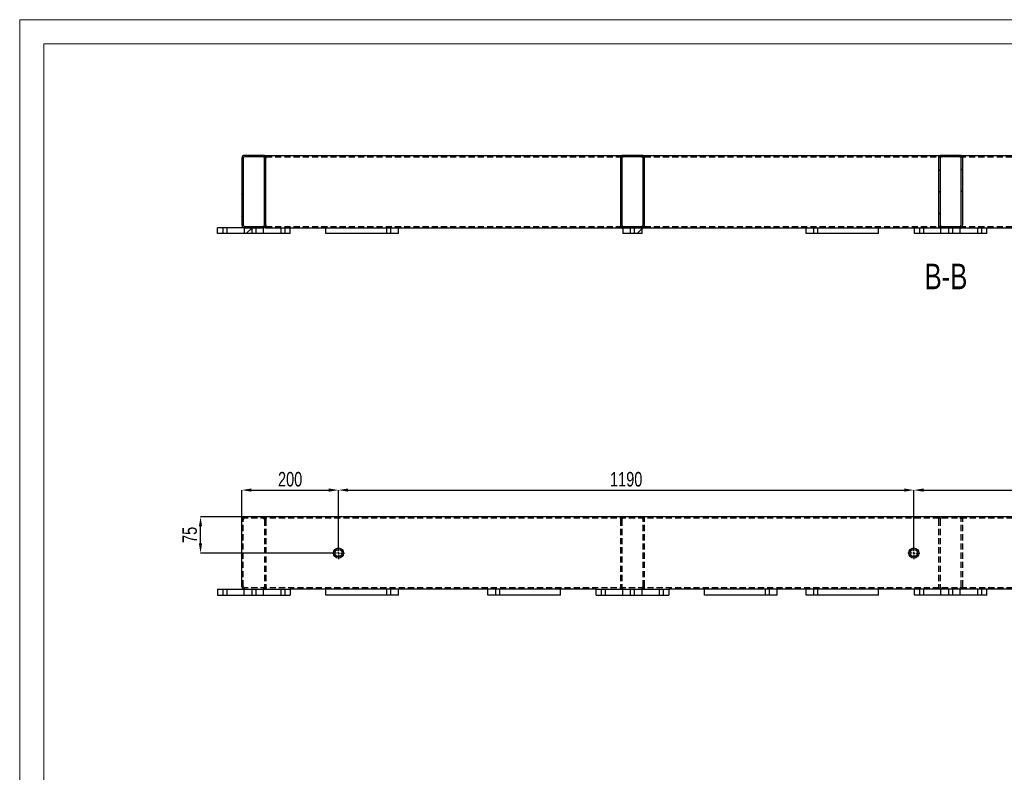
# Model space of a CAD drawing. Header units: millimetres. Extents: x 0 to 841, y 0 to 594.
# Tile 3 of 13: x 0 to 204, y 438 to 594. Entities that reach past the tile are written whole.
import ezdxf

# ---------------------------------------------------------------- set-up
doc = ezdxf.new("R2010")
doc.units = ezdxf.units.MM
doc.header["$PDSIZE"] = -1
doc.linetypes.add('CENTERX2', pattern=[20.32, 12.7, -2.54, 2.54, -2.54])
doc.linetypes.add('HIDDEN', pattern=[1.905, 1.27, -0.635])
for name, color, linetype in [('COTES', 1, 'Continuous'), ('NOTES', 6, 'Continuous'), ('TRAIT-FINS', 9, 'Continuous'), ('TRAIT-MIXTES', 3, 'CENTERX2'), ('TRAIT-TIRET', 2, 'HIDDEN')]:
    doc.layers.add(name, color=color, linetype=linetype)
doc.layers.add('TRAIT-FORT', color=4, linetype='Continuous', lineweight=25)
doc.styles.add('SLDTEXTSTYLE0', font='TXT', dxfattribs={"width": 0.75})
doc.dimstyles.new('SLDDIMSTYLE0', dxfattribs={"dimtxt": 3, "dimasz": 2, "dimexe": 0, "dimexo": 0.0625, "dimgap": 0.75, "dimtad": 1, "dimdec": 0, "dimlfac": 10, "dimrnd": 1e-09, "dimzin": 12, "dimdsep": 46, "dimtxsty": 'SLDTEXTSTYLE0', "dimsah": 1, "dimcen": 0.09, "dimadec": 0, "dimazin": 3, "dimtfac": 1, "dimtdec": 0, "dimtofl": 0, "dimtmove": 0, "dimatfit": 3, "dimfxl": 1, "dimfrac": 2, "dimtolj": 1, "dimtzin": 12, "dimarcsym": 0})
doc.dimstyles.new('SLDDIMSTYLE1', dxfattribs={"dimtxt": 3, "dimasz": 2, "dimexe": 0, "dimexo": 0.0625, "dimgap": 0.75, "dimtad": 1, "dimdec": 0, "dimlfac": 10, "dimrnd": 1e-09, "dimzin": 12, "dimdsep": 46, "dimtxsty": 'SLDTEXTSTYLE0', "dimsah": 1, "dimcen": 0.09, "dimadec": 0, "dimazin": 3, "dimtfac": 1, "dimtdec": 0, "dimtmove": 0, "dimatfit": 0, "dimfxl": 1, "dimfrac": 2, "dimtolj": 1, "dimtzin": 12, "dimarcsym": 0})
pattern_1 = [(45, (0, 0), (-13.4704, 13.4704), []), (45, (4.49, 2e-323), (-13.4704, 13.4704), []), (45, (8.98, 4e-323), (-13.4704, 13.4704), []), (45, (13.47, 6e-323), (-13.4704, 13.4704), [])]

# ---------------------------------------------------------------- blocks, each defined once
blk = doc.blocks.new('_D_21')
at = {"layer": 'COTES', "color": 0, "lineweight": -2, "transparency": 16777216}
for p, q in [((65.93, 484.99), (65.93, 496.7)), ((67.93, 496.7), (182.93, 496.7)), ((184.93, 484.99), (184.93, 496.7))]:
    blk.add_line(p, q, dxfattribs=at)
at = {"layer": 'COTES', "color": 0, "transparency": 16777216}
for points in [[(67.93, 497.04), (67.93, 496.37), (65.93, 496.7)], [(182.93, 497.04), (182.93, 496.37), (184.93, 496.7)]]:
    blk.add_solid(points, dxfattribs=at)
at = {"layer": 'Defpoints', "color": 0, "transparency": 16777216}
for p in [(184.93, 496.7), (65.93, 484.93), (184.93, 484.93)]:
    blk.add_point(p, dxfattribs=at)
at = {"layer": 'COTES', "color": 0, "transparency": 16777216, "insert": (125.43, 500.45), "char_height": 3, "attachment_point": 2, "style": 'SLDTEXTSTYLE0'}
blk.add_mtext('\\A1;1190', dxfattribs=at)
blk = doc.blocks.new('_D_22')
at = {"layer": 'COTES', "color": 0, "lineweight": -2, "transparency": 16777216}
for p, q in [((45.93, 490.64), (45.93, 496.7)), ((47.93, 496.7), (63.93, 496.7)), ((65.93, 484.99), (65.93, 496.7))]:
    blk.add_line(p, q, dxfattribs=at)
at = {"layer": 'COTES', "color": 0, "transparency": 16777216}
for points in [[(47.93, 497.04), (47.93, 496.37), (45.93, 496.7)], [(63.93, 497.04), (63.93, 496.37), (65.93, 496.7)]]:
    blk.add_solid(points, dxfattribs=at)
at = {"layer": 'Defpoints', "color": 0, "transparency": 16777216}
for p in [(65.93, 496.7), (45.93, 490.58), (65.93, 484.93)]:
    blk.add_point(p, dxfattribs=at)
at = {"layer": 'COTES', "color": 0, "transparency": 16777216, "insert": (55.93, 500.45), "char_height": 3, "attachment_point": 2, "style": 'SLDTEXTSTYLE0'}
blk.add_mtext('\\A1;200', dxfattribs=at)
blk = doc.blocks.new('_D_23')
at = {"layer": 'COTES', "color": 0, "lineweight": -2, "transparency": 16777216}
for p, q in [((184.93, 484.99), (184.93, 496.7)), ((186.93, 496.7), (313.93, 496.7)), ((315.93, 484.99), (315.93, 496.7))]:
    blk.add_line(p, q, dxfattribs=at)
at = {"layer": 'COTES', "color": 0, "transparency": 16777216}
for points in [[(186.93, 497.04), (186.93, 496.37), (184.93, 496.7)], [(313.93, 497.04), (313.93, 496.37), (315.93, 496.7)]]:
    blk.add_solid(points, dxfattribs=at)
at = {"layer": 'Defpoints', "color": 0, "transparency": 16777216}
for p in [(315.93, 496.7), (184.93, 484.93), (315.93, 484.93)]:
    blk.add_point(p, dxfattribs=at)
at = {"layer": 'COTES', "color": 0, "transparency": 16777216, "insert": (250.43, 500.45), "char_height": 3, "attachment_point": 2, "style": 'SLDTEXTSTYLE0'}
blk.add_mtext('\\A1;1310', dxfattribs=at)
blk = doc.blocks.new('_D_24')
at = {"layer": 'COTES', "color": 0, "lineweight": -2, "transparency": 16777216}
for p, q in [((46.47, 491.18), (37.4, 491.18)), ((37.4, 485.68), (37.4, 489.18)), ((64.62, 483.68), (37.4, 483.68))]:
    blk.add_line(p, q, dxfattribs=at)
at = {"layer": 'COTES', "color": 0, "transparency": 16777216}
for points in [[(37.06, 489.18), (37.73, 489.18), (37.4, 491.18)], [(37.06, 485.68), (37.73, 485.68), (37.4, 483.68)]]:
    blk.add_solid(points, dxfattribs=at)
at = {"layer": 'Defpoints', "color": 0, "transparency": 16777216}
for p in [(37.4, 491.18), (46.53, 491.18), (64.68, 483.68)]:
    blk.add_point(p, dxfattribs=at)
at = {"layer": 'COTES', "color": 0, "transparency": 16777216, "insert": (33.65, 487.43), "char_height": 3, "attachment_point": 2, "rotation": 90, "style": 'SLDTEXTSTYLE0'}
blk.add_mtext('\\A1;75', dxfattribs=at)
blk = doc.blocks.new('SW_CENTERMARKSYMBOL_20')
at = {"layer": 'TRAIT-MIXTES', "color": 0}
for p, q in [((-0.4, 0), (-1.25, 0)), ((0, 0), (-0.2, 0)), ((0, 0.4), (0, 1.25)), ((0, 0), (0, 0.2)), ((0, 0), (0, -0.2)), ((0, 0), (0.2, 0)), ((0.4, 0), (1.25, 0)), ((0, -0.4), (0, -1.25))]:
    blk.add_line(p, q, dxfattribs=at)
blk = doc.blocks.new('SW_CENTERMARKSYMBOL_21')
at = {"layer": 'TRAIT-MIXTES', "color": 0}
for p, q in [((-0.4, 0), (-1.25, 0)), ((0, 0), (-0.2, 0)), ((0, 0.4), (0, 1.25)), ((0, 0), (0, 0.2)), ((0, 0), (0, -0.2)), ((0, 0), (0.2, 0)), ((0.4, 0), (1.25, 0)), ((0, -0.4), (0, -1.25))]:
    blk.add_line(p, q, dxfattribs=at)

msp = doc.modelspace()

# ---------------------------------------------------------------- hatches: boundary and pattern name
at = {"layer": 'TRAIT-FINS'}
h = msp.add_hatch(dxfattribs=at)
h.set_pattern_fill('DIN 201 ACIER ET FONTE', color=256, style=0, pattern_type=2)
h.set_pattern_definition(pattern_1)
edge = h.paths.add_edge_path(flags=0)
edge.add_arc((46.53, 565.34), 0.6, 90, 180)
edge.add_line((45.93, 565.34), (45.93, 551.54))
edge.add_arc((46.53, 551.54), 0.6, 180, 270)
edge.add_line((46.53, 550.94), (50.33, 550.94))
edge.add_arc((50.33, 551.54), 0.6, 270, 360)
edge.add_line((50.93, 551.54), (50.93, 565.34))
edge.add_arc((50.33, 565.34), 0.6, 0, 90)
edge.add_line((50.33, 565.94), (46.53, 565.94))
edge = h.paths.add_edge_path(flags=0)
edge.add_line((50.33, 551.24), (46.53, 551.24))
edge.add_arc((46.53, 551.54), 0.3, 180, 270, ccw=False)
edge.add_line((46.23, 551.54), (46.23, 565.34))
edge.add_arc((46.53, 565.34), 0.3, 90, 180, ccw=False)
edge.add_line((46.53, 565.64), (50.33, 565.64))
edge.add_arc((50.33, 565.34), 0.3, 0, 90, ccw=False)
edge.add_line((50.63, 565.34), (50.63, 551.54))
edge.add_arc((50.33, 551.54), 0.3, 270, 360, ccw=False)
h = msp.add_hatch(dxfattribs=at)
h.set_pattern_fill('DIN 201 ACIER ET FONTE', color=256, style=0, pattern_type=2)
h.set_pattern_definition(pattern_1)
edge = h.paths.add_edge_path(flags=0)
edge.add_arc((124.83, 565.34), 0.6, 90, 180)
edge.add_line((124.23, 565.34), (124.23, 551.54))
edge.add_arc((124.83, 551.54), 0.6, 180, 270)
edge.add_line((124.83, 550.94), (128.63, 550.94))
edge.add_arc((128.63, 551.54), 0.6, 270, 360)
edge.add_line((129.23, 551.54), (129.23, 565.34))
edge.add_arc((128.63, 565.34), 0.6, 0, 90)
edge.add_line((128.63, 565.94), (124.83, 565.94))
edge = h.paths.add_edge_path(flags=0)
edge.add_line((128.63, 551.24), (124.83, 551.24))
edge.add_arc((124.83, 551.54), 0.3, 180, 270, ccw=False)
edge.add_line((124.53, 551.54), (124.53, 565.34))
edge.add_arc((124.83, 565.34), 0.3, 90, 180, ccw=False)
edge.add_line((124.83, 565.64), (128.63, 565.64))
edge.add_arc((128.63, 565.34), 0.3, 0, 90, ccw=False)
edge.add_line((128.93, 565.34), (128.93, 551.54))
edge.add_arc((128.63, 551.54), 0.3, 270, 360, ccw=False)
h = msp.add_hatch(dxfattribs=at)
h.set_pattern_fill('DIN 201 ACIER ET FONTE', color=256, style=0, pattern_type=2)
h.set_pattern_definition(pattern_1)
edge = h.paths.add_edge_path(flags=0)
edge.add_arc((190.63, 565.34), 0.6, 90, 180)
edge.add_line((190.03, 565.34), (190.03, 551.54))
edge.add_arc((190.63, 551.54), 0.6, 180, 270)
edge.add_line((190.63, 550.94), (194.43, 550.94))
edge.add_arc((194.43, 551.54), 0.6, 270, 360)
edge.add_line((195.03, 551.54), (195.03, 565.34))
edge.add_arc((194.43, 565.34), 0.6, 0, 90)
edge.add_line((194.43, 565.94), (190.63, 565.94))
edge = h.paths.add_edge_path(flags=0)
edge.add_line((194.43, 551.24), (190.63, 551.24))
edge.add_arc((190.63, 551.54), 0.3, 180, 270, ccw=False)
edge.add_line((190.33, 551.54), (190.33, 565.34))
edge.add_arc((190.63, 565.34), 0.3, 90, 180, ccw=False)
edge.add_line((190.63, 565.64), (194.43, 565.64))
edge.add_arc((194.43, 565.34), 0.3, 0, 90, ccw=False)
edge.add_line((194.73, 565.34), (194.73, 551.54))
edge.add_arc((194.43, 551.54), 0.3, 270, 360, ccw=False)
h = msp.add_hatch(dxfattribs=at)
h.set_pattern_fill('DIN 201 ACIER ET FONTE', color=256, style=0, pattern_type=2)
h.set_pattern_definition(pattern_1)
h.paths.add_polyline_path([(46.43, 549.74), (50.43, 549.74), (50.43, 550.94), (46.43, 550.94)], flags=0)
h = msp.add_hatch(dxfattribs=at)
h.set_pattern_fill('DIN 201 ACIER ET FONTE', color=256, style=0, pattern_type=2)
h.set_pattern_definition(pattern_1)
h.paths.add_polyline_path([(124.73, 549.74), (128.73, 549.74), (128.73, 550.94), (124.73, 550.94)], flags=0)

# ---------------------------------------------------------------- linework, layer by layer
at = {"lineweight": 18}
for p, q in [((841, 594), (0, 594)), ((0, 594), (0, 0)), ((5, 589), (5, 5)), ((836, 589), (5, 589))]:
    msp.add_line(p, q, dxfattribs=at)
at = {"layer": 'TRAIT-FORT', "lineweight": 25}
for p, q in [((45.93, 565.34), (45.93, 551.54)), ((46.23, 565.34), (46.23, 551.54)), ((50.33, 565.94), (46.53, 565.94)), ((50.33, 565.64), (46.53, 565.64)), ((50.33, 565.94), (50.93, 565.94)), ((50.63, 551.54), (50.63, 565.34)), ((50.93, 565.94), (50.93, 565.34)), ((50.93, 565.94), (124.23, 565.94)), ((50.93, 551.54), (50.93, 565.34)), ((124.23, 565.94), (124.23, 565.34)), ((124.23, 565.94), (124.83, 565.94)), ((124.23, 565.34), (124.23, 551.54)), ((124.53, 565.34), (124.53, 551.54)), ((128.63, 565.94), (124.83, 565.94)), ((128.63, 565.64), (124.83, 565.64)), ((128.63, 565.94), (129.23, 565.94)), ((128.93, 551.54), (128.93, 565.34)), ((129.23, 565.94), (190.03, 565.94)), ((129.23, 565.34), (129.23, 565.94)), ((129.23, 551.54), (129.23, 565.34)), ((190.03, 565.94), (190.03, 565.34)), ((190.03, 565.94), (190.63, 565.94)), ((190.03, 565.34), (190.03, 551.54)), ((190.33, 565.34), (190.33, 551.54)), ((194.43, 565.94), (190.63, 565.94)), ((194.43, 565.64), (190.63, 565.64)), ((194.43, 565.94), (213.7, 565.94)), ((194.73, 551.54), (194.73, 565.34)), ((195.03, 551.54), (195.03, 565.34)), ((40.93, 549.74), (40.93, 550.94)), ((46.43, 550.94), (40.93, 550.94)), ((50.43, 550.94), (46.43, 550.94)), ((46.43, 550.94), (46.43, 549.74)), ((46.53, 551.24), (50.33, 551.24)), ((46.53, 550.94), (50.33, 550.94)), ((50.43, 549.74), (50.43, 550.94)), ((50.93, 550.94), (50.43, 550.94)), ((50.93, 551.54), (50.93, 550.94)), ((50.93, 550.94), (124.23, 550.94)), ((55.93, 549.74), (55.93, 550.94)), ((63.33, 549.74), (63.33, 550.94)), ((78.33, 549.74), (78.33, 550.94)), ((124.23, 551.54), (124.23, 550.94)), ((124.23, 550.94), (124.73, 550.94)), ((124.73, 550.94), (124.73, 549.74)), ((128.73, 550.94), (124.73, 550.94)), ((124.83, 551.24), (128.63, 551.24)), ((124.83, 550.94), (128.63, 550.94)), ((128.73, 549.74), (128.73, 550.94)), ((128.73, 550.94), (129.23, 550.94)), ((129.23, 550.94), (129.23, 551.54)), ((129.23, 550.94), (190.03, 550.94)), ((162.63, 549.74), (162.63, 550.94)), ((177.63, 549.74), (177.63, 550.94)), ((185.03, 549.74), (185.03, 550.94)), ((190.03, 551.54), (190.03, 550.94)), ((190.03, 550.94), (190.53, 550.94)), ((190.53, 549.74), (190.53, 550.94)), ((190.63, 551.24), (194.43, 551.24)), ((190.63, 550.94), (194.43, 550.94)), ((194.53, 550.94), (254.23, 550.94)), ((194.53, 549.74), (194.53, 550.94)), ((200.03, 549.74), (200.03, 550.94)), ((46.43, 549.74), (40.93, 549.74)), ((50.43, 549.74), (46.43, 549.74)), ((55.93, 549.74), (50.43, 549.74)), ((78.33, 549.74), (63.33, 549.74)), ((128.73, 549.74), (124.73, 549.74)), ((177.63, 549.74), (162.63, 549.74)), ((190.53, 549.74), (185.03, 549.74)), ((194.53, 549.74), (190.53, 549.74)), ((200.03, 549.74), (194.53, 549.74)), ((336.83, 491.18), (46.53, 491.18)), ((45.93, 476.78), (45.93, 490.58)), ((40.93, 476.18), (55.93, 476.18)), ((40.93, 476.18), (40.93, 474.98)), ((40.93, 474.98), (55.93, 474.98)), ((63.33, 476.18), (55.93, 476.18)), ((55.93, 476.18), (55.93, 474.98)), ((78.33, 476.18), (63.33, 476.18)), ((63.33, 474.98), (63.33, 476.18)), ((78.33, 474.98), (63.33, 474.98)), ((96.83, 476.18), (78.33, 476.18)), ((78.33, 474.98), (78.33, 476.18)), ((111.83, 476.18), (96.83, 476.18)), ((96.83, 474.98), (96.83, 476.18)), ((111.83, 474.98), (96.83, 474.98)), ((119.23, 476.18), (111.83, 476.18)), ((111.83, 474.98), (111.83, 476.18)), ((119.23, 474.98), (119.23, 476.18)), ((119.23, 476.18), (134.23, 476.18)), ((119.23, 474.98), (134.23, 474.98)), ((141.63, 476.18), (134.23, 476.18)), ((134.23, 476.18), (134.23, 474.98)), ((141.63, 474.98), (141.63, 476.18)), ((156.63, 476.18), (141.63, 476.18)), ((156.63, 474.98), (141.63, 474.98)), ((226.33, 476.18), (156.63, 476.18)), ((156.63, 474.98), (156.63, 476.18)), ((162.63, 474.98), (162.63, 476.18)), ((177.63, 474.98), (162.63, 474.98)), ((177.63, 474.98), (177.63, 476.18)), ((185.03, 474.98), (185.03, 476.18)), ((190.53, 474.98), (185.03, 474.98)), ((190.53, 474.98), (190.53, 476.18)), ((194.53, 474.98), (190.53, 474.98)), ((194.53, 474.98), (194.53, 476.18)), ((200.03, 474.98), (194.53, 474.98)), ((200.03, 474.98), (200.03, 476.18))]:
    msp.add_line(p, q, dxfattribs=at)
for centre, radius in [((65.93, 483.68), 1.05), ((184.93, 483.68), 1.05), ((65.93, 483.68), 0.75), ((184.93, 483.68), 0.75)]:
    msp.add_circle(centre, radius, dxfattribs=at)
for centre, radius, start, end in [((46.53, 565.34), 0.6, 90, 180), ((46.53, 565.34), 0.3, 90, 180), ((50.33, 565.34), 0.6, 0, 90), ((50.33, 565.34), 0.3, 0, 90), ((124.83, 565.34), 0.6, 90, 180), ((124.83, 565.34), 0.3, 90, 180), ((128.63, 565.34), 0.6, 0, 90), ((128.63, 565.34), 0.3, 0, 90), ((190.63, 565.34), 0.6, 90, 180), ((190.63, 565.34), 0.3, 90, 180), ((194.43, 565.34), 0.6, 0, 90), ((194.43, 565.34), 0.3, 0, 90), ((46.53, 551.54), 0.6, 180, 270), ((46.53, 551.54), 0.3, 180, 270), ((50.33, 551.54), 0.6, 270, 0), ((50.33, 551.54), 0.3, 270, 0), ((124.83, 551.54), 0.6, 180, 270), ((124.83, 551.54), 0.3, 180, 270), ((128.63, 551.54), 0.3, 270, 0), ((128.63, 551.54), 0.6, 270, 0), ((190.63, 551.54), 0.6, 180, 270), ((190.63, 551.54), 0.3, 180, 270), ((194.43, 551.54), 0.3, 270, 0), ((194.43, 551.54), 0.6, 270, 0), ((46.53, 490.58), 0.6, 90, 180), ((46.53, 476.78), 0.6, 180, 270)]:
    msp.add_arc(centre, radius, start, end, dxfattribs=at)
at = {"layer": 'TRAIT-TIRET'}
for p, q in [((50.33, 565.64), (50.93, 565.64)), ((50.93, 565.64), (124.23, 565.64)), ((124.23, 565.64), (124.83, 565.64)), ((128.63, 565.64), (129.23, 565.64)), ((129.23, 565.64), (190.03, 565.64)), ((190.03, 565.64), (190.63, 565.64)), ((194.43, 565.64), (213.7, 565.64)), ((41.98, 550.94), (41.98, 549.74)), ((42.88, 549.74), (42.88, 550.94)), ((47.98, 550.94), (47.98, 549.74)), ((48.88, 549.74), (48.88, 550.94)), ((50.33, 551.24), (50.93, 551.24)), ((50.93, 551.24), (124.23, 551.24)), ((53.98, 550.94), (53.98, 549.74)), ((54.88, 549.74), (54.88, 550.94)), ((75.88, 550.94), (75.88, 549.74)), ((76.78, 549.74), (76.78, 550.94)), ((124.23, 551.24), (124.83, 551.24)), ((126.28, 550.94), (126.28, 549.74)), ((127.18, 549.74), (127.18, 550.94)), ((128.63, 551.24), (129.23, 551.24)), ((129.23, 551.24), (190.03, 551.24)), ((164.18, 550.94), (164.18, 549.74)), ((165.08, 549.74), (165.08, 550.94)), ((186.08, 550.94), (186.08, 549.74)), ((186.98, 549.74), (186.98, 550.94)), ((190.03, 551.24), (190.63, 551.24)), ((190.63, 550.94), (190.53, 550.94)), ((192.08, 550.94), (192.08, 549.74)), ((192.98, 549.74), (192.98, 550.94)), ((194.43, 551.24), (254.33, 551.24)), ((194.53, 550.94), (194.43, 550.94)), ((198.08, 550.94), (198.08, 549.74)), ((198.98, 549.74), (198.98, 550.94)), ((336.83, 490.88), (46.53, 490.88)), ((50.93, 491.18), (50.93, 490.58)), ((124.23, 491.18), (124.23, 490.58)), ((129.23, 490.58), (129.23, 491.18)), ((190.03, 491.18), (190.03, 490.58)), ((46.23, 476.78), (46.23, 490.58)), ((50.63, 490.58), (50.63, 476.78)), ((50.93, 490.58), (50.93, 476.78)), ((124.23, 490.58), (124.23, 476.78)), ((124.53, 490.58), (124.53, 476.78)), ((128.93, 476.78), (128.93, 490.58)), ((129.23, 476.78), (129.23, 490.58)), ((190.03, 490.58), (190.03, 476.78)), ((190.33, 490.58), (190.33, 476.78)), ((194.73, 476.78), (194.73, 490.58)), ((195.03, 476.78), (195.03, 490.58)), ((50.93, 476.78), (50.93, 476.18)), ((124.23, 476.78), (124.23, 476.18)), ((129.23, 476.18), (129.23, 476.78)), ((190.03, 476.78), (190.03, 476.18)), ((41.98, 476.18), (41.98, 474.98)), ((42.88, 474.98), (42.88, 476.18)), ((46.43, 474.98), (46.43, 476.18)), ((336.83, 476.48), (46.53, 476.48)), ((47.98, 476.18), (47.98, 474.98)), ((48.88, 474.98), (48.88, 476.18)), ((50.43, 474.98), (50.43, 476.18)), ((53.98, 476.18), (53.98, 474.98)), ((54.88, 474.98), (54.88, 476.18)), ((75.88, 476.18), (75.88, 474.98)), ((76.78, 474.98), (76.78, 476.18)), ((98.38, 476.18), (98.38, 474.98)), ((99.28, 474.98), (99.28, 476.18)), ((120.28, 476.18), (120.28, 474.98)), ((121.18, 474.98), (121.18, 476.18)), ((124.73, 474.98), (124.73, 476.18)), ((126.28, 476.18), (126.28, 474.98)), ((127.18, 474.98), (127.18, 476.18)), ((128.73, 474.98), (128.73, 476.18)), ((132.28, 476.18), (132.28, 474.98)), ((133.18, 474.98), (133.18, 476.18)), ((154.18, 476.18), (154.18, 474.98)), ((155.08, 474.98), (155.08, 476.18)), ((164.18, 476.18), (164.18, 474.98)), ((165.08, 474.98), (165.08, 476.18)), ((186.08, 476.18), (186.08, 474.98)), ((186.98, 474.98), (186.98, 476.18)), ((192.08, 476.18), (192.08, 474.98)), ((192.98, 474.98), (192.98, 476.18)), ((198.08, 476.18), (198.08, 474.98)), ((198.98, 474.98), (198.98, 476.18))]:
    msp.add_line(p, q, dxfattribs=at)
for centre, radius, start, end in [((46.53, 490.58), 0.3, 90, 180), ((50.33, 490.58), 0.6, 0, 90), ((50.33, 490.58), 0.3, 0, 90), ((124.83, 490.58), 0.6, 90, 180), ((124.83, 490.58), 0.3, 90, 180), ((128.63, 490.58), 0.6, 0, 90), ((128.63, 490.58), 0.3, 0, 90), ((190.63, 490.58), 0.6, 90, 180), ((190.63, 490.58), 0.3, 90, 180), ((194.43, 490.58), 0.6, 0, 90), ((194.43, 490.58), 0.3, 0, 90), ((46.53, 476.78), 0.3, 180, 270), ((50.33, 476.78), 0.6, 270, 0), ((50.33, 476.78), 0.3, 270, 0), ((124.83, 476.78), 0.6, 180, 270), ((124.83, 476.78), 0.3, 180, 270), ((128.63, 476.78), 0.6, 270, 0), ((128.63, 476.78), 0.3, 270, 0), ((190.63, 476.78), 0.6, 180, 270), ((190.63, 476.78), 0.3, 180, 270), ((194.43, 476.78), 0.6, 270, 0), ((194.43, 476.78), 0.3, 270, 0)]:
    msp.add_arc(centre, radius, start, end, dxfattribs=at)

# ---------------------------------------------------------------- block references
at = {"layer": 'TRAIT-MIXTES'}
for name, p in [('SW_CENTERMARKSYMBOL_21', (65.93, 483.68)), ('SW_CENTERMARKSYMBOL_20', (184.93, 483.68))]:
    msp.add_blockref(name, p, dxfattribs=at)

# ---------------------------------------------------------------- texts
at = {"layer": 'NOTES', "insert": (191.56, 543.54), "char_height": 5.292, "attachment_point": 2, "style": 'SLDTEXTSTYLE0'}
msp.add_mtext('B-B', dxfattribs=at)

# ---------------------------------------------------------------- dimensions: what is measured, and where the dimension line sits
at = {"layer": 'COTES'}
for base, p1, p2, angle, dimstyle, picture, middle in [((65.93, 496.7), (45.93, 490.58), (65.93, 484.93), 0, 'SLDDIMSTYLE0', '_D_22', (55.93, 496.7)), ((37.4, 491.18), (64.68, 483.68), (46.53, 491.18), 90, 'SLDDIMSTYLE1', '_D_24', (37.4, 487.43))]:
    dim = msp.add_linear_dim(base=base, p1=p1, p2=p2, angle=angle, dimstyle=dimstyle, dxfattribs=at)
    dim.commit()
    dim.dimension.update_dxf_attribs({"geometry": picture, "text_midpoint": middle, "dimtype": 160})
for base, p1, p2, picture, middle in [((184.93, 496.7), (65.93, 484.93), (184.93, 484.93), '_D_21', (125.43, 496.7)), ((315.93, 496.7), (184.93, 484.93), (315.93, 484.93), '_D_23', (250.43, 496.7))]:
    dim = msp.add_linear_dim(base=base, p1=p1, p2=p2, dimstyle='SLDDIMSTYLE0', dxfattribs=at)
    dim.commit()
    dim.dimension.update_dxf_attribs({"geometry": picture, "text_midpoint": middle, "dimtype": 160})

doc.saveas('drawing.dxf')
